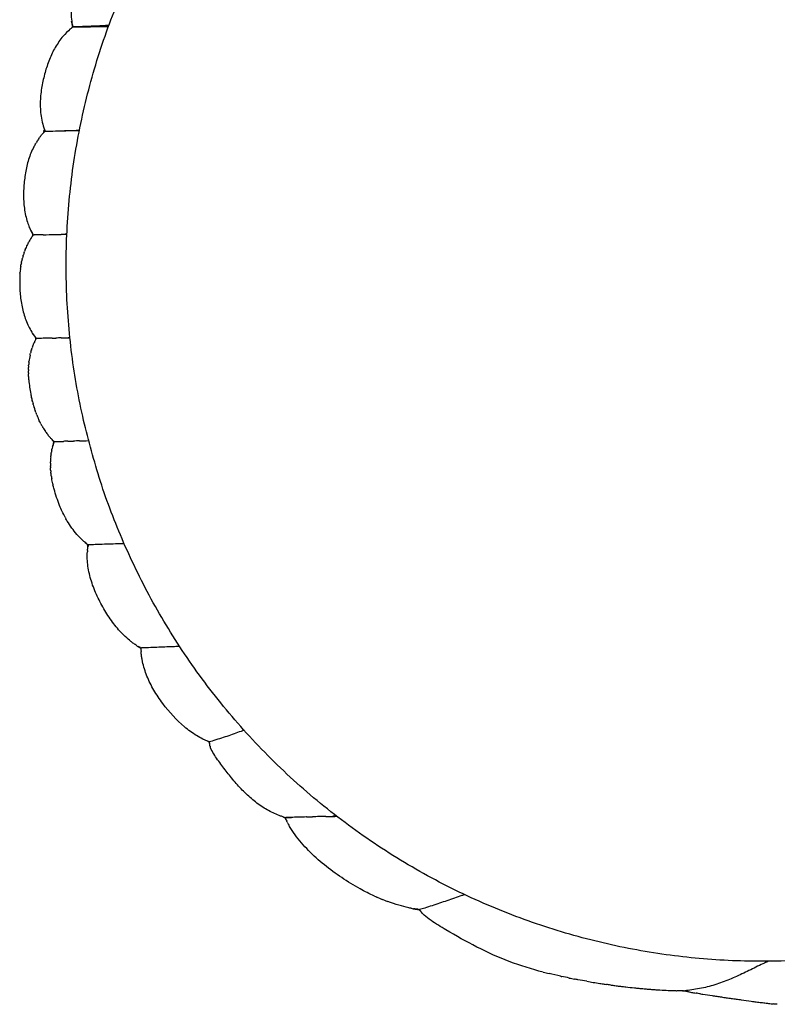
# Model space of a CAD drawing. Header units: millimetres. Extents: x 910 to 1129, y 0 to 285.
# Tile 1 of 15: x 914 to 1024, y 0 to 143. Entities that reach past the tile are written whole.
import ezdxf

# ---------------------------------------------------------------- set-up
doc = ezdxf.new("R2010")
doc.units = ezdxf.units.MM
doc.header["$MEASUREMENT"] = 0
doc.layers.add('Crea2D$visibili$linee', color=7, linetype='Continuous', true_color=0x000000)

msp = doc.modelspace()

# ---------------------------------------------------------------- linework, layer by layer
at = {"layer": 'Crea2D$visibili$linee'}
msp.add_rational_spline([(923.15, 84.75), (943.18, -3.04), (1032.66, 7.05), (1122.13, 17.13), (1122.13, 107.16), (1122.13, 152.25), (1088.51, 182.29), (1054.9, 212.33), (1010.09, 207.28), (965.29, 202.24), (939.2, 165.47), (913.12, 128.7), (923.15, 84.75)], [1, 0.745642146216, 1, 0.745642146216, 1, 0.912783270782, 1, 0.912783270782, 1, 0.912783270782, 1, 0.912783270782, 1], degree=2, knots=[54.675215, 54.675215, 54.675215, 78.367811, 78.367811, 102.060406, 102.060406, 115.729209, 115.729209, 129.398013, 129.398013, 143.066817, 143.066817, 156.735621, 156.735621, 156.735621], dxfattribs=at)
for points, knots in [([(928.12, 156.76), (927.51, 156.39), (926.91, 155.93), (925.84, 154.91), (925.36, 154.39), (924.51, 153.27), (924.13, 152.71), (923.62, 151.8), (923.46, 151.5), (923.27, 151.11), (923.24, 151.04), (923.16, 150.88), (923.13, 150.8), (923.02, 150.57), (922.95, 150.41), (922.81, 150.1), (922.74, 149.94), (922.61, 149.62), (922.55, 149.46), (922.36, 148.97), (922.24, 148.65), (921.91, 147.63), (921.73, 146.95), (921.45, 145.51), (921.37, 144.77), (921.34, 143.22), (921.41, 142.43), (921.58, 141.73)], [0, 0, 0, 0, 2.803303, 2.803303, 5.192331, 5.192331, 7.401978, 7.401978, 8.471139, 8.471139, 8.738175, 8.738175, 9.005751, 9.005751, 9.541778, 9.541778, 10.082222, 10.082222, 10.622182, 10.622182, 11.710491, 11.710491, 13.987847, 13.987847, 16.459144, 16.459144, 19.369667, 19.369667, 19.369667, 19.369667]), ([(921.22, 141.42), (920.85, 141.1), (920.5, 140.75), (919.76, 139.87), (919.39, 139.34), (918.89, 138.48), (918.74, 138.19), (918.45, 137.6), (918.32, 137.3), (917.95, 136.38), (917.74, 135.74), (917.48, 134.78), (917.39, 134.43), (917.24, 133.77), (917.17, 133.44), (917.05, 132.74), (917, 132.38), (916.92, 131.67), (916.89, 131.33), (916.85, 130.22), (916.89, 129.48), (917.11, 127.99), (917.3, 127.26), (917.58, 126.62)], [0.613723, 0.613723, 0.613723, 0.613723, 2.490853, 2.490853, 4.723594, 4.723594, 5.774216, 5.774216, 6.828387, 6.828387, 8.918506, 8.918506, 9.965191, 9.965191, 11.038265, 11.038265, 12.188222, 12.188222, 13.302569, 13.302569, 15.782815, 15.782815, 18.612079, 18.612079, 18.612079, 18.612079]), ([(921.45, 141.61), (921.47, 141.63), (921.5, 141.66), (921.55, 141.73), (921.57, 141.8), (921.57, 141.84), (921.56, 141.9), (921.56, 141.94), (921.52, 142.05), (921.5, 142.12), (921.45, 142.3), (921.44, 142.43), (921.42, 142.55)], [61.303622, 61.303622, 61.303622, 61.303622, 61.398134, 61.465167, 61.5322, 61.599233, 61.599233, 61.733298, 61.733298, 62.00143, 62.00143, 62.405671, 62.405671, 62.405671, 62.405671]), ([(921.58, 141.73), (921.57, 141.73), (921.57, 141.73), (921.56, 141.72), (921.56, 141.71), (921.57, 141.7)], [0, 0, 0, 0, 0.03310139, 0.03310139, 0.06360778, 0.06360778, 0.06360778, 0.06360778]), ([(921.57, 141.71), (921.9, 141.71), (922.44, 141.72), (923.18, 141.74), (924.03, 141.75), (925.06, 141.77), (926.04, 141.79), (926.6, 141.79), (926.76, 141.79)], [74.104633, 74.104633, 74.104633, 74.104633, 75.509677, 76.44247, 77.375264, 79.24085, 81.106437, 81.830816, 81.830816, 81.830816, 81.830816]), ([(926.81, 141.92), (926.5, 141.91), (925.66, 141.87), (924.26, 141.81), (922.81, 141.76), (921.91, 141.74), (921.58, 141.73)], [-13.041975, -13.041975, -13.041975, -13.041975, -11.702049, -9.361639, -7.021229, -5.68792, -5.68792, -5.68792, -5.68792]), ([(917.36, 126.4), (917.39, 126.46), (917.42, 126.51), (917.45, 126.59), (917.46, 126.62), (917.5, 126.63), (917.52, 126.6), (917.54, 126.6), (917.54, 126.61), (917.54, 126.63), (917.52, 126.7), (917.5, 126.77), (917.48, 126.83)], [44.5791648, 44.5791648, 44.5791648, 44.5791648, 44.82834, 44.82834, 44.9529275, 44.9529275, 45.0152213, 45.0152213, 45.0463682, 45.0775151, 45.108662, 45.3335721, 45.3335721, 45.3335721, 45.3335721]), ([(917.58, 126.62), (918.08, 126.63), (919.18, 126.66), (920.83, 126.71), (921.97, 126.75), (922.54, 126.77), (922.55, 126.77)], [0.367022, 0.367022, 0.367022, 0.367022, 2.34041, 4.680819, 7.021229, 7.072721, 7.072721, 7.072721, 7.072721]), ([(919.95, 126.68), (920.39, 126.69), (921.24, 126.71), (922.09, 126.73), (922.53, 126.74), (922.54, 126.74)], [71.778463, 71.778463, 71.778463, 71.778463, 73.644069, 75.509676, 75.582721, 75.582721, 75.582721, 75.582721]), ([(915.94, 124.35), (915.79, 124.06), (915.65, 123.76), (915.4, 123.15), (915.29, 122.84), (915.09, 122.21), (915, 121.89), (914.77, 120.91), (914.67, 120.24), (914.55, 119.24), (914.52, 118.89), (914.47, 118.21), (914.46, 117.87), (914.44, 116.82), (914.48, 116.13), (914.67, 114.75), (914.82, 114.06), (915.11, 113.17), (915.2, 112.92), (915.3, 112.69)], [3.519285, 3.519285, 3.519285, 3.519285, 4.6344, 4.6344, 5.70244, 5.70244, 6.763986, 6.763986, 8.876192, 8.876192, 9.935086, 9.935086, 11.010535, 11.010535, 13.247198, 13.247198, 15.599187, 15.599187, 16.567638, 16.567638, 16.567638, 16.567638]), ([(915.6, 111.22), (915.6, 111.23), (915.61, 111.23), (915.65, 111.29), (915.69, 111.35), (915.75, 111.45), (915.78, 111.51), (915.82, 111.64), (915.78, 111.77), (915.74, 111.83), (915.69, 111.91), (915.66, 111.96), (915.62, 112.01)], [28.6219335, 28.6219335, 28.6219335, 28.6219335, 28.6395136, 28.6395136, 28.8849106, 28.8849106, 29.007609, 29.1303075, 29.253006, 29.3794826, 29.3794826, 29.594808, 29.594808, 29.594808, 29.594808]), ([(917.29, 111.62), (917.89, 111.63), (919.05, 111.66), (920.18, 111.69), (920.72, 111.71)], [0, 0, 0, 0, 2.34041, 4.606581, 4.606581, 4.606581, 4.606581]), ([(920.72, 111.69), (920.7, 111.69), (920.43, 111.69), (920.15, 111.68), (919.9, 111.67)], [-4.785338, -4.785338, -4.785338, -4.785338, -4.680819, -3.61134, -3.61134, -3.61134, -3.61134]), ([(914.89, 109.95), (914.89, 109.95), (914.89, 109.95), (914.84, 109.85), (914.8, 109.75), (914.76, 109.64)], [2.4662346, 2.4662346, 2.4662346, 2.4662346, 2.4662364, 2.4662364, 2.866845, 2.866845, 2.866845, 2.866845]), ([(914.05, 107.08), (914.05, 107.08), (914.05, 107.08), (914.04, 106.97), (914.02, 106.85), (914, 106.73)], [5.853328, 5.853328, 5.853328, 5.853328, 5.8533295, 5.8533295, 6.2302361, 6.2302361, 6.2302361, 6.2302361]), ([(914.25, 108.06), (914.25, 108.06), (914.25, 108.06), (914.22, 107.96), (914.2, 107.86), (914.18, 107.75)], [4.766781, 4.766781, 4.766781, 4.766781, 4.7667824, 4.7667824, 5.1160634, 5.1160634, 5.1160634, 5.1160634]), ([(913.94, 106.05), (913.91, 105.71), (913.9, 105.37), (913.89, 104.68), (913.9, 104.33), (913.94, 103.31), (914, 102.62), (914.21, 101.27), (914.36, 100.62), (914.75, 99.35), (914.99, 98.73), (915.58, 97.58), (915.92, 97.06), (916.3, 96.61)], [6.957888, 6.957888, 6.957888, 6.957888, 8.033329, 8.033329, 9.109695, 9.109695, 11.253658, 11.253658, 13.427294, 13.427294, 15.6553, 15.6553, 18.049837, 18.049837, 18.049837, 18.049837]), ([(916.24, 96.52), (916.25, 96.55), (916.26, 96.59), (916.25, 96.66), (916.23, 96.72), (916.21, 96.76), (916.18, 96.8), (916.16, 96.83), (916.09, 96.91), (916.04, 96.95), (915.91, 97.1), (915.83, 97.21), (915.75, 97.33)], [13.289346, 13.289346, 13.289346, 13.289346, 13.363554, 13.424903, 13.486252, 13.547602, 13.547602, 13.6703, 13.6703, 13.915697, 13.915697, 14.381956, 14.381956, 14.381956, 14.381956]), ([(916.07, 96.17), (916.09, 96.22), (916.11, 96.26), (916.16, 96.35), (916.19, 96.4), (916.22, 96.47), (916.23, 96.48), (916.23, 96.49)], [12.8407644, 12.8407644, 12.8407644, 12.8407644, 13.0053748, 13.0053748, 13.215139, 13.215139, 13.2517809, 13.2517809, 13.2517809, 13.2517809]), ([(919.92, 96.69), (920.01, 96.69), (920.42, 96.71), (920.84, 96.72), (921.16, 96.72)], [71.442075, 71.442075, 71.442075, 71.442075, 71.778504, 73.09901, 73.09901, 73.09901, 73.09901]), ([(915.52, 94.69), (915.52, 94.69), (915.52, 94.69), (915.5, 94.62), (915.49, 94.55), (915.47, 94.49)], [2.6623511, 2.6623511, 2.6623511, 2.6623511, 2.6623517, 2.6623517, 2.9142405, 2.9142405, 2.9142405, 2.9142405]), ([(915.18, 92.63), (915.18, 92.63), (915.18, 92.63), (915.18, 92.54), (915.17, 92.46), (915.17, 92.38)], [5.0595047, 5.0595047, 5.0595047, 5.0595047, 5.0595061, 5.0595061, 5.3260376, 5.3260376, 5.3260376, 5.3260376]), ([(915.17, 91.09), (915.18, 90.92), (915.19, 90.74), (915.24, 90.23), (915.28, 89.9), (915.38, 89.23), (915.43, 88.89), (915.53, 88.4), (915.56, 88.24), (915.6, 88.08)], [6.706057, 6.706057, 6.706057, 6.706057, 7.266354, 7.266354, 8.321055, 8.321055, 9.36415, 9.36415, 9.881998, 9.881998, 9.881998, 9.881998]), ([(915.86, 87.02), (915.9, 86.9), (915.93, 86.77), (915.97, 86.65), (915.97, 86.65), (915.97, 86.65)], [11.0270787, 11.0270787, 11.0270787, 11.0270787, 11.4355366, 11.4355366, 11.4355381, 11.4355381, 11.4355381, 11.4355381]), ([(918.66, 80.95), (918.68, 81.03), (918.71, 81.11), (918.77, 81.26), (918.79, 81.34), (918.82, 81.48), (918.82, 81.53), (918.81, 81.63), (918.8, 81.68), (918.73, 81.82), (918.67, 81.89), (918.55, 82.02), (918.49, 82.08), (918.37, 82.19), (918.31, 82.26), (918.25, 82.32)], [672.462118, 672.462118, 672.462118, 672.462118, 672.744006, 672.744006, 673.025894, 673.025894, 673.166838, 673.166838, 673.307782, 673.307782, 673.589669, 673.589669, 673.871557, 673.871557, 674.153445, 674.153445, 674.153445, 674.153445]), ([(918.89, 81.67), (918.97, 81.68), (919.43, 81.69), (919.88, 81.7), (920.25, 81.71)], [2.03064, 2.03064, 2.03064, 2.03064, 2.34041, 3.839413, 3.839413, 3.839413, 3.839413]), ([(918.35, 78.05), (918.35, 78.05), (918.35, 78.05), (918.35, 77.99), (918.36, 77.92), (918.36, 77.86)], [4.4921129, 4.4921129, 4.4921129, 4.4921129, 4.4921163, 4.4921163, 4.7116199, 4.7116199, 4.7116199, 4.7116199]), ([(920.48, 70.71), (920.19, 71.26), (919.92, 71.83), (919.37, 73.19), (919.1, 73.99), (918.82, 75), (918.77, 75.21), (918.72, 75.41)], [662.596046, 662.596046, 662.596046, 662.596046, 664.287372, 664.287372, 666.542475, 666.542475, 667.10625, 667.10625, 667.10625, 667.10625]), ([(923.15, 67.25), (923.08, 67.31), (923.01, 67.37), (922.68, 67.69), (922.42, 67.95), (921.67, 68.82), (921.2, 69.47), (920.72, 70.28), (920.66, 70.39), (920.6, 70.5)], [658.367729, 658.367729, 658.367729, 658.367729, 658.649617, 658.649617, 659.777168, 659.777168, 662.03227, 662.03227, 662.38064, 662.38064, 662.38064, 662.38064]), ([(923.71, 65.88), (923.72, 65.98), (923.73, 66.09), (923.76, 66.26), (923.78, 66.34), (923.78, 66.47), (923.78, 66.56), (923.74, 66.7), (923.66, 66.83), (923.59, 66.9), (923.49, 66.99), (923.42, 67.04), (923.3, 67.12), (923.25, 67.16), (923.2, 67.2)], [656.629715, 656.629715, 656.629715, 656.629715, 656.982652, 656.982652, 657.252359, 657.252359, 657.387212, 657.522066, 657.656919, 657.803953, 657.803953, 658.085841, 658.085841, 658.295314, 658.295314, 658.295314, 658.295314]), ([(930.93, 52.07), (930.82, 52.13), (930.72, 52.21), (930.48, 52.38), (930.34, 52.48), (930.06, 52.68), (929.93, 52.79), (929.25, 53.35), (928.72, 53.87), (927.73, 54.99), (927.27, 55.6), (926.41, 56.88), (926.02, 57.55), (925.29, 58.93), (924.96, 59.63), (924.38, 61.07), (924.15, 61.81), (923.82, 63.27), (923.72, 63.99), (923.67, 65.04), (923.68, 65.37), (923.7, 65.71)], [640.935095, 640.935095, 640.935095, 640.935095, 641.339655, 641.339655, 641.879069, 641.879069, 642.418483, 642.418483, 644.576137, 644.576137, 646.733792, 646.733792, 648.891447, 648.891447, 651.049101, 651.049101, 653.206756, 653.206756, 655.364411, 655.364411, 656.443238, 656.443238, 656.443238, 656.443238]), ([(923.81, 66.72), (923.8, 66.72), (923.8, 66.71), (923.81, 66.7), (923.81, 66.7), (923.82, 66.7)], [0, 0, 0, 0, 0.03005003, 0.03005003, 0.05754109, 0.05754109, 0.05754109, 0.05754109]), ([(929.03, 66.88), (928.92, 66.88), (928.41, 66.86), (927.46, 66.84), (926.18, 66.8), (924.96, 66.76), (924.16, 66.73), (923.81, 66.72)], [-79.709061, -79.709061, -79.709061, -79.709061, -79.24085, -77.375264, -75.509677, -73.64409, -72.242776, -72.242776, -72.242776, -72.242776]), ([(931.43, 51.78), (931.42, 51.8), (931.4, 51.83), (931.37, 51.86), (931.31, 51.89), (931.28, 51.91), (931.17, 51.95), (931.1, 51.98), (931.03, 52.01)], [640.2782863, 640.2782863, 640.2782863, 640.2782863, 640.3282547, 640.3956814, 640.3956814, 640.5305348, 640.5305348, 640.8002417, 640.8002417, 640.8002417, 640.8002417]), ([(937.06, 52.01), (936.82, 52), (936.22, 51.97), (935.21, 51.93), (934.06, 51.88), (932.87, 51.84), (931.99, 51.81), (931.5, 51.79), (931.43, 51.78)], [-84.224571, -84.224571, -84.224571, -84.224571, -82.972024, -81.106437, -79.24085, -77.375264, -75.509677, -75.184973, -75.184973, -75.184973, -75.184973]), ([(931.45, 51.75), (931.45, 51.75), (931.44, 51.77), (931.44, 51.78), (931.43, 51.78)], [640.23861556, 640.23861556, 640.23861556, 640.23861556, 640.26082801, 640.27828626, 640.27828626, 640.27828626, 640.27828626]), ([(931.43, 51.77), (931.43, 51.77), (931.43, 51.76), (931.44, 51.75), (931.44, 51.75), (931.45, 51.74)], [0.03048321, 0.03048321, 0.03048321, 0.03048321, 0.04662849, 0.04662849, 0.08000576, 0.08000576, 0.08000576, 0.08000576]), ([(931.47, 51.4), (931.47, 51.44), (931.48, 51.48), (931.48, 51.56), (931.48, 51.6), (931.47, 51.66), (931.47, 51.68), (931.46, 51.7)], [639.8434459, 639.8434459, 639.8434459, 639.8434459, 639.9877441, 639.9877441, 640.124286, 640.124286, 640.1934013, 640.1934013, 640.1934013, 640.1934013]), ([(941.45, 37.6), (941.44, 37.65), (941.43, 37.7), (941.42, 37.81), (941.41, 37.87), (941.4, 37.99), (941.39, 38.06), (941.33, 38.15), (941.27, 38.2), (941.23, 38.23), (941.18, 38.26), (941.14, 38.28), (941.03, 38.33), (940.95, 38.36), (940.72, 38.45), (940.57, 38.52), (940.12, 38.74), (939.81, 38.91), (938.91, 39.46), (938.32, 39.89), (936.6, 41.34), (935.55, 42.5), (934.16, 44.36), (933.72, 45.01), (932.95, 46.34), (932.61, 47.03), (932.05, 48.41), (931.84, 49.11), (931.65, 49.96), (931.62, 50.13), (931.56, 50.47), (931.54, 50.63), (931.5, 50.96), (931.48, 51.13), (931.47, 51.29)], [622.116986, 622.116986, 622.116986, 622.116986, 622.282517, 622.282517, 622.532986, 622.532986, 622.715185, 622.783456, 622.851727, 622.919998, 622.919998, 623.05654, 623.05654, 623.329623, 623.329623, 623.875791, 623.875791, 624.968127, 624.968127, 627.152799, 627.152799, 631.522142, 631.522142, 633.706813, 633.706813, 635.891485, 635.891485, 638.076156, 638.076156, 638.622324, 638.622324, 639.168492, 639.168492, 639.71466, 639.71466, 639.71466, 639.71466]), ([(946.39, 39.87), (946.25, 39.82), (945.77, 39.65), (944.94, 39.35), (943.91, 38.99), (942.84, 38.64), (941.99, 38.38), (941.49, 38.24), (941.36, 38.2)], [-106.17254, -106.17254, -106.17254, -106.17254, -105.359063, -103.493476, -101.62789, -99.762303, -97.896717, -97.241598, -97.241598, -97.241598, -97.241598]), ([(941.36, 38.2), (941.36, 38.08), (941.37, 37.95), (941.41, 37.79), (941.41, 37.76), (941.42, 37.74)], [0, 0, 0, 0, 0.5512838, 0.5512838, 0.6434208, 0.6434208, 0.6434208, 0.6434208]), ([(952.65, 26.57), (952.59, 26.67), (952.56, 26.77), (952.49, 26.94), (952.45, 27.04), (952.33, 27.17), (952.22, 27.24), (952.15, 27.28), (952.04, 27.32), (951.97, 27.35), (951.75, 27.42), (951.61, 27.47), (951.17, 27.64), (950.88, 27.77), (950.01, 28.18), (949.44, 28.51), (948.31, 29.26), (947.77, 29.69), (946.74, 30.6), (946.25, 31.09), (945.31, 32.1), (944.86, 32.63), (944, 33.69), (943.58, 34.23), (942.96, 35.05), (942.76, 35.33), (942.37, 35.88), (942.18, 36.16), (941.82, 36.73), (941.67, 37.02), (941.52, 37.39), (941.49, 37.46), (941.47, 37.53)], [605.997863, 605.997863, 605.997863, 605.997863, 606.375634, 606.375634, 606.62817, 606.753405, 606.87864, 607.003875, 607.003875, 607.254344, 607.254344, 607.755283, 607.755283, 608.757161, 608.757161, 610.760918, 610.760918, 612.764674, 612.764674, 614.76843, 614.76843, 616.772187, 616.772187, 618.775943, 618.775943, 619.777821, 619.777821, 620.779699, 620.779699, 621.781577, 621.781577, 622.032047, 622.032047, 622.032047, 622.032047]), ([(952.31, 27.23), (952.31, 27.24), (952.3, 27.24), (952.29, 27.24), (952.29, 27.24), (952.3, 27.23), (952.3, 27.23), (952.31, 27.22), (952.31, 27.22), (952.32, 27.21), (952.33, 27.21), (952.33, 27.2)], [0, 0, 0, 0, 0.02061274, 0.02061274, 0.03454715, 0.03454715, 0.05095422, 0.05095422, 0.07320659, 0.07320659, 0.09243067, 0.09243067, 0.09243067, 0.09243067]), ([(952.31, 27.23), (952.45, 27.24), (952.83, 27.25), (953.21, 27.26), (953.46, 27.27)], [127.139669, 127.139669, 127.139669, 127.139669, 127.884639, 129.211194, 129.211194, 129.211194, 129.211194]), ([(955.45, 27.32), (955.42, 27.32), (955.07, 27.31), (954.41, 27.29), (953.46, 27.26), (952.77, 27.23), (952.39, 27.22), (952.34, 27.21)], [-132.98923, -132.98923, -132.98923, -132.98923, -132.833755, -131.18405, -129.534345, -127.884639, -127.600481, -127.600481, -127.600481, -127.600481]), ([(952.34, 27.2), (952.35, 27.2), (952.35, 27.2), (952.34, 27.21), (952.34, 27.21), (952.34, 27.21)], [0.10560782, 0.10560782, 0.10560782, 0.10560782, 0.11699198, 0.11699198, 0.13539965, 0.13539965, 0.13539965, 0.13539965]), ([(958.25, 27.39), (958.58, 27.4), (959.1, 27.4), (959.62, 27.41), (959.8, 27.41)], [69.912908, 69.912908, 69.912908, 69.912908, 71.778501, 72.816528, 72.816528, 72.816528, 72.816528]), ([(965.26, 15.86), (964.56, 16.18), (963.87, 16.53), (962.28, 17.4), (961.4, 17.95), (958.81, 19.69), (957.16, 20.99), (955.01, 23.19), (954.34, 23.95), (953.49, 25.15), (953.22, 25.55), (952.93, 26.06), (952.87, 26.16), (952.79, 26.31), (952.76, 26.36), (952.73, 26.41)], [589.375939, 589.375939, 589.375939, 589.375939, 591.642565, 591.642565, 594.664733, 594.664733, 600.709069, 600.709069, 603.731237, 603.731237, 605.242321, 605.242321, 605.620092, 605.620092, 605.808117, 605.808117, 605.808117, 605.808117]), ([(978.34, 16.06), (978.2, 16.02), (977.7, 15.86), (976.84, 15.56), (975.76, 15.19), (974.7, 14.82), (973.62, 14.46), (972.66, 14.15), (972.04, 13.97), (971.79, 13.9)], [-107.918656, -107.918656, -107.918656, -107.918656, -107.22465, -105.359063, -103.493476, -101.62789, -99.762303, -97.896717, -96.561751, -96.561751, -96.561751, -96.561751]), ([(970.59, 14.09), (970.47, 14.11), (970.35, 14.14), (969.76, 14.27), (969.29, 14.39), (968.28, 14.69), (967.75, 14.86), (967.22, 15.06)], [583.709374, 583.709374, 583.709374, 583.709374, 584.087145, 584.087145, 585.598229, 585.598229, 587.28857, 587.28857, 587.28857, 587.28857]), ([(971.93, 13.69), (971.91, 13.7), (971.9, 13.72), (971.85, 13.77), (971.78, 13.84), (971.64, 13.93), (971.46, 13.97), (971.35, 13.98), (971.17, 14), (971.06, 14), (970.94, 14.02)], [582.19027, 582.19027, 582.19027, 582.19027, 582.262049, 582.262049, 582.419055, 582.576061, 582.733067, 582.953832, 582.953832, 583.331603, 583.331603, 583.331603, 583.331603]), ([(989.72, 4.84), (988.06, 5.27), (986.41, 5.77), (983.2, 7), (981.63, 7.71), (978.58, 9.26), (977.09, 10.1), (975.26, 11.19), (974.89, 11.41), (974.17, 11.86), (973.81, 12.09), (973.12, 12.57), (972.78, 12.82), (972.34, 13.23), (972.2, 13.37), (972.07, 13.52)], [562.479293, 562.479293, 562.479293, 562.479293, 567.503485, 567.503485, 572.527677, 572.527677, 577.551869, 577.551869, 578.807917, 578.807917, 580.063965, 580.063965, 581.320013, 581.320013, 581.948037, 581.948037, 581.948037, 581.948037]), ([(1022.32, 6.42), (1022.13, 6.33), (1021.62, 6.1), (1020.76, 5.69), (1019.76, 5.19), (1018.75, 4.71), (1017.73, 4.23), (1016.69, 3.78), (1015.64, 3.37), (1014.57, 3), (1013.47, 2.7), (1012.36, 2.46), (1011.27, 2.28), (1010.56, 2.18), (1010.23, 2.14)], [-108.237514, -108.237514, -108.237514, -108.237514, -107.22465, -105.359063, -103.493476, -101.62789, -99.762303, -97.896717, -96.03113, -94.165543, -92.299957, -90.43437, -88.568783, -86.968442, -86.968442, -86.968442, -86.968442]), ([(989.72, 4.84), (990, 4.77), (990.28, 4.7), (990.56, 4.63), (990.56, 4.63), (990.56, 4.63)], [21.7102271, 21.7102271, 21.7102271, 21.7102271, 22.6247504, 22.6247504, 22.6247593, 22.6247593, 22.6247593, 22.6247593]), ([(996.01, 3.52), (995.59, 3.6), (995.17, 3.67), (994.57, 3.78), (994.4, 3.82), (994.22, 3.85)], [556.199053, 556.199053, 556.199053, 556.199053, 557.455101, 557.455101, 557.975158, 557.975158, 557.975158, 557.975158]), ([(996.01, 3.52), (996.65, 3.41), (997.29, 3.31), (998.13, 3.18), (998.34, 3.15), (998.65, 3.1), (998.76, 3.09), (998.86, 3.07)], [28.522568, 28.522568, 28.522568, 28.522568, 30.553325, 30.553325, 31.225716, 31.225716, 31.562634, 31.562634, 31.562634, 31.562634]), ([(999.49, 2.98), (999.59, 2.97), (999.69, 2.95), (999.9, 2.93), (1000, 2.91), (1000.21, 2.89), (1000.31, 2.87), (1000.62, 2.83), (1000.83, 2.81), (1001.25, 2.76), (1001.46, 2.73), (1002.08, 2.66), (1002.5, 2.62), (1003.12, 2.55), (1003.33, 2.53), (1003.75, 2.49), (1003.95, 2.47), (1004.37, 2.44), (1004.58, 2.42), (1005, 2.38), (1005.2, 2.37), (1005.61, 2.34), (1005.81, 2.32), (1006.22, 2.29), (1006.42, 2.28), (1007.02, 2.24), (1007.42, 2.22), (1008.03, 2.2), (1008.23, 2.19), (1008.53, 2.18), (1008.63, 2.17), (1008.83, 2.17), (1008.93, 2.17), (1009.05, 2.16), (1009.07, 2.16), (1009.08, 2.16)], [32.231421, 32.231421, 32.231421, 32.231421, 32.563325, 32.563325, 32.893404, 32.893404, 33.225971, 33.225971, 33.893862, 33.893862, 34.563107, 34.563107, 35.897962, 35.897962, 36.564765, 36.564765, 37.23052, 37.23052, 37.897518, 37.897518, 38.563498, 38.563498, 39.206419, 39.206419, 39.849235, 39.849235, 41.134805, 41.134805, 41.777486, 41.777486, 42.097271, 42.097271, 42.41779, 42.41779, 42.475895, 42.475895, 42.475895, 42.475895]), ([(1010.51, 2.06), (1010.46, 2.07), (1010.31, 2.1), (1010.04, 2.14), (1009.72, 2.16), (1009.51, 2.16), (1009.3, 2.16), (1009.19, 2.16), (1009.08, 2.16)], [541.938454, 541.938454, 541.938454, 541.938454, 542.068514, 542.382526, 542.696538, 543.01055, 543.01055, 543.324562, 543.324562, 543.324562, 543.324562]), ([(1010.23, 2.14), (1010.32, 2.11), (1010.42, 2.09), (1010.59, 2.05), (1010.66, 2.03), (1010.74, 2.01)], [0, 0, 0, 0, 0.3115105, 0.3115105, 0.5683242, 0.5683242, 0.5683242, 0.5683242]), ([(1010.87, 1.98), (1011.07, 1.94), (1011.29, 1.9), (1011.61, 1.84), (1011.73, 1.82), (1011.84, 1.81)], [0.704207, 0.704207, 0.704207, 0.704207, 1.368373, 1.368373, 1.73563, 1.73563, 1.73563, 1.73563]), ([(1012.51, 1.7), (1012.62, 1.68), (1012.73, 1.66), (1013.29, 1.58), (1013.74, 1.51), (1014.4, 1.41), (1014.62, 1.38), (1015.06, 1.31), (1015.29, 1.28), (1015.63, 1.23), (1015.75, 1.21), (1015.99, 1.18), (1016.11, 1.16), (1016.47, 1.11), (1016.71, 1.07), (1017.19, 1), (1017.43, 0.97), (1017.92, 0.9), (1018.16, 0.87), (1018.88, 0.77), (1019.36, 0.7), (1020.08, 0.6), (1020.32, 0.57), (1020.69, 0.52), (1020.81, 0.51), (1021.05, 0.48), (1021.17, 0.46), (1021.53, 0.42), (1021.76, 0.39), (1022.12, 0.35), (1022.24, 0.33), (1022.48, 0.31), (1022.6, 0.29), (1022.84, 0.27), (1022.96, 0.25), (1023.08, 0.24)], [2.453456, 2.453456, 2.453456, 2.453456, 2.80896, 2.80896, 4.240665, 4.240665, 4.94745, 4.94745, 5.659528, 5.659528, 6.045884, 6.045884, 6.435239, 6.435239, 7.209606, 7.209606, 7.986096, 7.986096, 8.762748, 8.762748, 10.318344, 10.318344, 11.097907, 11.097907, 11.486992, 11.486992, 11.876873, 11.876873, 12.644436, 12.644436, 13.028548, 13.028548, 13.412715, 13.412715, 13.797138, 13.797138, 13.797138, 13.797138])]:
    msp.add_open_spline(points, degree=3, knots=knots, dxfattribs=at)
for points in [[(921.21, 141.42), (921.27, 141.47), (921.33, 141.51), (921.39, 141.56)], [(921.57, 141.71), (921.51, 141.66), (921.45, 141.61), (921.38, 141.56)], [(916.68, 125.57), (916.63, 125.49), (916.57, 125.41), (916.52, 125.33)], [(916.68, 125.57), (916.72, 125.62), (916.75, 125.67), (916.79, 125.72)], [(916.97, 125.95), (916.91, 125.87), (916.85, 125.79), (916.79, 125.71)], [(916.97, 125.95), (917, 125.99), (917.03, 126.03), (917.06, 126.07)], [(917.58, 126.62), (917.4, 126.45), (917.23, 126.27), (917.07, 126.07)], [(917.48, 126.62), (917.42, 126.62), (917.36, 126.62), (917.29, 126.62)], [(917.58, 126.62), (917.55, 126.62), (917.53, 126.62), (917.51, 126.62)], [(915.93, 124.35), (915.96, 124.4), (915.99, 124.46), (916.02, 124.51)], [(916.17, 124.76), (916.12, 124.68), (916.07, 124.6), (916.02, 124.51)], [(916.16, 124.77), (916.2, 124.82), (916.23, 124.88), (916.26, 124.93)], [(916.41, 125.16), (916.36, 125.09), (916.31, 125.01), (916.26, 124.93)], [(916.41, 125.17), (916.44, 125.22), (916.48, 125.28), (916.52, 125.34)], [(915.35, 112.57), (915.33, 112.61), (915.32, 112.65), (915.3, 112.69)], [(915.6, 111.22), (915.44, 110.99), (915.29, 110.74), (915.15, 110.48)], [(915.35, 112.57), (915.51, 112.22), (915.68, 111.89), (915.87, 111.59)], [(915.87, 111.59), (915.82, 111.53), (915.78, 111.47), (915.73, 111.41)], [(915.87, 111.59), (915.9, 111.59), (915.93, 111.59), (915.97, 111.59)], [(916.07, 111.59), (916.04, 111.59), (916, 111.59), (915.97, 111.59)], [(916.07, 111.59), (916.08, 111.59), (916.09, 111.59), (916.1, 111.59)], [(917.29, 111.62), (916.9, 111.61), (916.5, 111.6), (916.1, 111.59)], [(914.89, 109.95), (914.91, 109.99), (914.92, 110.03), (914.94, 110.07)], [(915.11, 110.4), (915.05, 110.29), (915, 110.18), (914.95, 110.07)], [(915.11, 110.4), (915.12, 110.43), (915.14, 110.46), (915.15, 110.48)], [(914.38, 108.56), (914.35, 108.46), (914.32, 108.36), (914.29, 108.25)], [(914.38, 108.57), (914.39, 108.62), (914.41, 108.68), (914.43, 108.73)], [(914.53, 109.05), (914.49, 108.94), (914.46, 108.84), (914.43, 108.73)], [(914.53, 109.05), (914.54, 109.1), (914.56, 109.15), (914.58, 109.2)], [(914.7, 109.51), (914.66, 109.4), (914.62, 109.3), (914.58, 109.2)], [(914.7, 109.51), (914.72, 109.55), (914.73, 109.6), (914.75, 109.64)], [(914.05, 107.08), (914.06, 107.14), (914.07, 107.19), (914.08, 107.25)], [(914.14, 107.58), (914.12, 107.47), (914.1, 107.36), (914.08, 107.25)], [(914.14, 107.58), (914.15, 107.64), (914.16, 107.7), (914.17, 107.75)], [(914.24, 108.07), (914.26, 108.13), (914.27, 108.19), (914.29, 108.25)], [(913.94, 106.05), (913.94, 106.1), (913.94, 106.16), (913.95, 106.21)], [(913.99, 106.57), (913.97, 106.45), (913.96, 106.33), (913.95, 106.21)], [(913.98, 106.57), (913.99, 106.62), (914, 106.68), (914, 106.73)], [(915.77, 95.46), (915.79, 95.51), (915.81, 95.57), (915.83, 95.62)], [(915.87, 95.71), (915.85, 95.68), (915.84, 95.65), (915.83, 95.62)], [(915.86, 95.71), (915.88, 95.75), (915.9, 95.79), (915.91, 95.83)], [(916.07, 96.17), (916.02, 96.06), (915.96, 95.94), (915.91, 95.82)], [(916.3, 96.61), (916.27, 96.57), (916.25, 96.53), (916.23, 96.49)], [(917.29, 96.63), (916.95, 96.62), (916.62, 96.61), (916.3, 96.61)], [(918.62, 96.66), (918.18, 96.65), (917.74, 96.64), (917.29, 96.63)], [(918.62, 96.66), (918.74, 96.66), (918.87, 96.66), (918.99, 96.67)], [(918.99, 96.67), (919.05, 96.67), (919.1, 96.67), (919.15, 96.67)], [(919.92, 96.68), (919.67, 96.68), (919.41, 96.67), (919.15, 96.67)], [(919.92, 96.68), (920.26, 96.69), (920.59, 96.7), (920.91, 96.7)], [(921.17, 96.71), (921.08, 96.71), (921, 96.7), (920.91, 96.7)], [(915.4, 94.2), (915.34, 93.89), (915.28, 93.57), (915.24, 93.25)], [(915.4, 94.2), (915.42, 94.3), (915.45, 94.39), (915.47, 94.49)], [(915.52, 94.69), (915.54, 94.75), (915.56, 94.81), (915.58, 94.88)], [(915.6, 94.95), (915.59, 94.93), (915.58, 94.9), (915.58, 94.88)], [(915.6, 94.95), (915.63, 95.06), (915.66, 95.16), (915.7, 95.25)], [(915.77, 95.46), (915.74, 95.39), (915.72, 95.32), (915.7, 95.25)], [(915.18, 92.63), (915.18, 92.69), (915.19, 92.75), (915.2, 92.82)], [(915.23, 93.17), (915.22, 93.05), (915.21, 92.94), (915.2, 92.82)], [(915.23, 93.17), (915.23, 93.19), (915.24, 93.22), (915.24, 93.25)], [(915.16, 92.13), (915.16, 92.06), (915.15, 92), (915.15, 91.94)], [(915.15, 91.62), (915.15, 91.73), (915.15, 91.83), (915.15, 91.94)], [(915.15, 91.62), (915.15, 91.58), (915.15, 91.54), (915.16, 91.49)], [(915.17, 91.09), (915.16, 91.23), (915.16, 91.36), (915.15, 91.49)], [(915.16, 92.13), (915.16, 92.21), (915.16, 92.3), (915.17, 92.38)], [(915.64, 87.9), (915.62, 87.96), (915.61, 88.02), (915.6, 88.08)], [(915.64, 87.9), (915.66, 87.8), (915.69, 87.7), (915.71, 87.6)], [(915.75, 87.46), (915.73, 87.51), (915.72, 87.55), (915.71, 87.6)], [(915.75, 87.46), (915.77, 87.35), (915.8, 87.23), (915.83, 87.12)], [(915.86, 87.02), (915.85, 87.06), (915.84, 87.09), (915.83, 87.12)], [(915.99, 86.59), (915.98, 86.61), (915.98, 86.63), (915.97, 86.65)], [(915.99, 86.59), (916.03, 86.45), (916.08, 86.31), (916.13, 86.18)], [(916.23, 85.88), (916.19, 85.98), (916.16, 86.08), (916.13, 86.18)], [(916.23, 85.89), (916.25, 85.83), (916.27, 85.77), (916.29, 85.72)], [(916.36, 85.54), (916.34, 85.6), (916.31, 85.66), (916.29, 85.72)], [(916.36, 85.54), (916.4, 85.45), (916.43, 85.36), (916.47, 85.27)], [(916.5, 85.2), (916.49, 85.22), (916.48, 85.25), (916.47, 85.27)], [(916.5, 85.2), (916.56, 85.08), (916.61, 84.96), (916.67, 84.84)], [(916.81, 84.54), (916.76, 84.64), (916.71, 84.74), (916.67, 84.84)], [(916.81, 84.54), (916.82, 84.52), (916.83, 84.5), (916.84, 84.47)], [(916.97, 84.23), (916.93, 84.31), (916.88, 84.39), (916.84, 84.47)], [(916.97, 84.23), (916.99, 84.19), (917.01, 84.15), (917.03, 84.12)], [(917.14, 83.92), (917.1, 83.98), (917.07, 84.05), (917.03, 84.11)], [(917.14, 83.92), (917.17, 83.87), (917.2, 83.82), (917.23, 83.77)], [(917.28, 83.68), (917.26, 83.71), (917.24, 83.74), (917.23, 83.77)], [(917.28, 83.68), (917.33, 83.6), (917.38, 83.52), (917.43, 83.44)], [(917.43, 83.44), (917.49, 83.34), (917.56, 83.24), (917.62, 83.15)], [(917.75, 82.97), (917.71, 83.03), (917.66, 83.09), (917.62, 83.15)], [(917.75, 82.97), (917.81, 82.89), (917.86, 82.81), (917.92, 82.73)], [(918.08, 82.53), (918.03, 82.6), (917.98, 82.67), (917.93, 82.73)], [(918.08, 82.53), (918.14, 82.46), (918.2, 82.39), (918.25, 82.33)], [(918.89, 81.67), (918.77, 81.36), (918.67, 81.03), (918.59, 80.69)], [(918.7, 81.85), (918.76, 81.79), (918.82, 81.73), (918.89, 81.67)], [(920.88, 81.73), (920.67, 81.72), (920.46, 81.71), (920.25, 81.71)], [(920.88, 81.73), (921.14, 81.74), (921.4, 81.74), (921.67, 81.75)], [(922.58, 81.77), (922.28, 81.77), (921.97, 81.76), (921.67, 81.75)], [(922.58, 81.78), (923.01, 81.79), (923.44, 81.8), (923.86, 81.81)], [(918.45, 79.92), (918.43, 79.81), (918.42, 79.71), (918.41, 79.61)], [(918.45, 79.92), (918.46, 80), (918.47, 80.08), (918.49, 80.16)], [(918.53, 80.38), (918.51, 80.31), (918.5, 80.23), (918.49, 80.16)], [(918.53, 80.38), (918.55, 80.49), (918.57, 80.59), (918.59, 80.69)], [(918.34, 78.54), (918.34, 78.41), (918.34, 78.28), (918.35, 78.16)], [(918.36, 79.01), (918.35, 78.92), (918.35, 78.83), (918.35, 78.75)], [(918.35, 78.54), (918.35, 78.61), (918.35, 78.68), (918.35, 78.75)], [(918.39, 79.47), (918.38, 79.33), (918.37, 79.18), (918.36, 79.04)], [(918.36, 79.01), (918.36, 79.02), (918.36, 79.03), (918.36, 79.04)], [(918.39, 79.47), (918.4, 79.51), (918.4, 79.56), (918.41, 79.61)], [(918.35, 78.05), (918.35, 78.09), (918.35, 78.12), (918.35, 78.16)], [(918.38, 77.55), (918.37, 77.65), (918.36, 77.75), (918.36, 77.86)], [(918.38, 77.55), (918.39, 77.45), (918.39, 77.35), (918.4, 77.25)], [(918.42, 77.09), (918.42, 77.15), (918.41, 77.2), (918.4, 77.25)], [(918.42, 77.09), (918.43, 77.04), (918.43, 76.99), (918.44, 76.94)], [(918.48, 76.61), (918.47, 76.72), (918.45, 76.83), (918.44, 76.94)], [(918.48, 76.61), (918.5, 76.52), (918.51, 76.42), (918.53, 76.33)], [(918.69, 75.54), (918.63, 75.8), (918.58, 76.07), (918.53, 76.33)], [(918.69, 75.54), (918.7, 75.5), (918.71, 75.45), (918.72, 75.41)], [(920.48, 70.71), (920.52, 70.64), (920.56, 70.57), (920.59, 70.5)], [(923.15, 67.25), (923.16, 67.23), (923.18, 67.22), (923.2, 67.2)], [(923.34, 67.08), (923.41, 67.02), (923.48, 66.97), (923.55, 66.92)], [(923.6, 66.87), (923.67, 66.82), (923.74, 66.77), (923.81, 66.72)], [(923.71, 65.88), (923.7, 65.82), (923.7, 65.77), (923.7, 65.71)], [(923.82, 66.71), (923.8, 66.62), (923.79, 66.53), (923.77, 66.44)], [(930.93, 52.07), (931.1, 51.97), (931.26, 51.87), (931.43, 51.78)], [(931.45, 51.75), (931.46, 51.6), (931.46, 51.44), (931.47, 51.29)], [(941.12, 38.29), (941.2, 38.26), (941.28, 38.23), (941.36, 38.2)], [(941.45, 37.6), (941.46, 37.58), (941.46, 37.56), (941.47, 37.53)], [(952.11, 27.29), (952.17, 27.28), (952.24, 27.26), (952.3, 27.24)], [(952.34, 27.2), (952.41, 27.04), (952.49, 26.88), (952.57, 26.72)], [(955.45, 27.32), (955.74, 27.33), (956.02, 27.34), (956.31, 27.35)], [(957.26, 27.37), (956.94, 27.36), (956.63, 27.35), (956.31, 27.35)], [(958.25, 27.39), (957.92, 27.38), (957.59, 27.38), (957.26, 27.37)], [(959.79, 27.43), (959.61, 27.42), (959.43, 27.42), (959.25, 27.41)], [(952.65, 26.57), (952.67, 26.52), (952.7, 26.46), (952.73, 26.41)], [(965.26, 15.86), (965.38, 15.8), (965.5, 15.75), (965.61, 15.7)], [(965.97, 15.55), (965.85, 15.6), (965.73, 15.65), (965.62, 15.7)], [(965.97, 15.55), (966.11, 15.49), (966.26, 15.43), (966.41, 15.37)], [(966.67, 15.26), (966.59, 15.3), (966.5, 15.33), (966.41, 15.37)], [(966.67, 15.26), (966.85, 15.19), (967.03, 15.12), (967.21, 15.06)], [(970.59, 14.09), (970.99, 14.01), (971.39, 13.95), (971.79, 13.9)], [(971.79, 13.9), (971.87, 13.77), (971.96, 13.64), (972.07, 13.52)], [(992.23, 4.25), (991.67, 4.37), (991.11, 4.5), (990.56, 4.64)], [(992.23, 4.25), (992.28, 4.24), (992.33, 4.23), (992.39, 4.22)], [(993.48, 3.99), (993.12, 4.07), (992.75, 4.14), (992.39, 4.22)], [(993.48, 3.99), (993.73, 3.94), (993.98, 3.89), (994.22, 3.85)], [(999.49, 2.98), (999.28, 3.01), (999.07, 3.04), (998.86, 3.07)], [(1009.88, 2.15), (1010, 2.15), (1010.12, 2.15), (1010.23, 2.14)], [(1010.87, 1.99), (1010.83, 2), (1010.78, 2), (1010.74, 2.01)], [(1012.51, 1.7), (1012.29, 1.73), (1012.06, 1.77), (1011.84, 1.81)], [(1023.61, 0.19), (1023.43, 0.21), (1023.26, 0.22), (1023.08, 0.24)]]:
    msp.add_open_spline(points, degree=3, dxfattribs=at)

doc.saveas('drawing.dxf')
